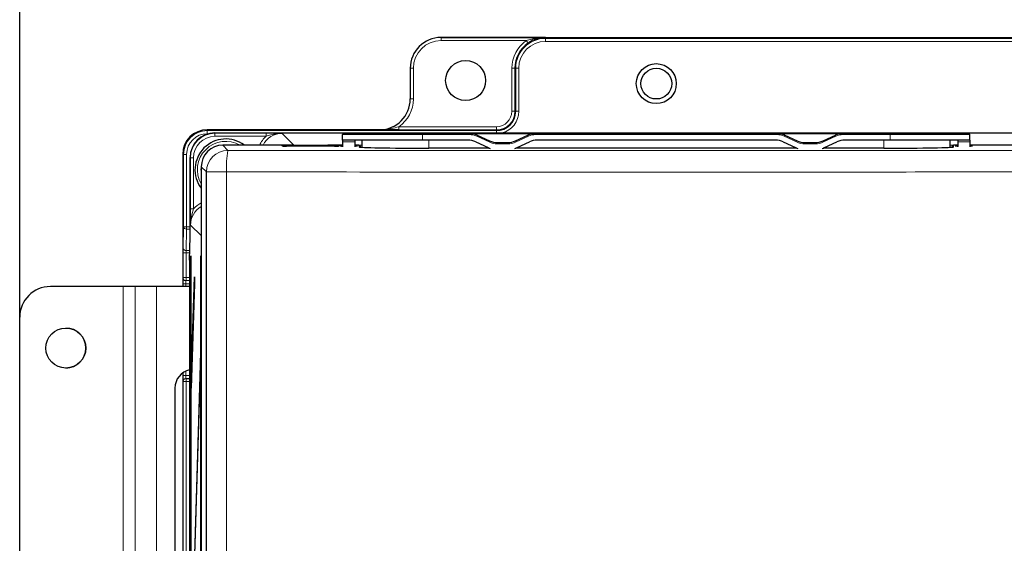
# Paper-space layout 'Blatt3' of a CAD drawing. Header units: millimetres. Extents: x 5 to 418, y 2 to 292.
# Tile 29 of 50: x 41 to 94, y 224 to 253. Entities that reach past the tile are written whole.
import ezdxf

# ---------------------------------------------------------------- set-up
doc = ezdxf.new("R2010")
doc.units = ezdxf.units.MM
doc.layers.add('SLD-0', color=7, linetype='Continuous')
doc.styles.add('SLDTEXTSTYLE0', font='TXT', dxfattribs={"width": 0.605})
doc.dimstyles.new('SLDDIMSTYLE0', dxfattribs={"dimtxt": 4.10931, "dimasz": 3.302, "dimexe": 0, "dimexo": 0.0625, "dimgap": 1.027327, "dimtad": 1, "dimlfac": 3, "dimrnd": 1e-09, "dimzin": 12, "dimdsep": 46, "dimtxsty": 'SLDTEXTSTYLE0', "dimsah": 1, "dimcen": 0.09, "dimadec": 0, "dimazin": 3, "dimtfac": 1, "dimtofl": 0, "dimtmove": 0, "dimatfit": 3, "dimfxl": 1, "dimfrac": 2, "dimtolj": 1, "dimtzin": 12, "dimarcsym": 0})

# ---------------------------------------------------------------- blocks, each defined once
blk = doc.blocks.new('_D_10')
at = {"layer": 'SLD-0', "color": 7}
for p, q in [((40.634, 236.615), (40.634, 268.022)), ((132.967, 236.615), (132.967, 268.022)), ((40.634, 267.022), (132.967, 267.022))]:
    blk.add_line(p, q, dxfattribs=at)
for points in [[(40.634, 267.022), (43.936, 266.514), (43.936, 267.53)], [(132.967, 267.022), (129.665, 267.53), (129.665, 266.514)]]:
    blk.add_solid(points, dxfattribs=at)
at = {"layer": 'SLD-0', "color": 7, "insert": (82.096, 272.479), "char_height": 4.2333, "attachment_point": 1, "style": 'SLDTEXTSTYLE0'}
blk.add_mtext('277', dxfattribs=at)

psp = doc.layouts.new('Blatt3')

# ---------------------------------------------------------------- linework, layer by layer
at = {"color": 7, "linetype": 'Continuous', "lineweight": 18}
for p, q in [((63.467, 251.7815), (63.467, 251.7816)), ((63.467, 251.7815), (63.467, 251.6149)), ((68.0896, 251.6149), (63.467, 251.6149)), ((68.0896, 251.6149), (68.1848, 251.4781)), ((69.1337, 251.7815), (69.1337, 251.735)), ((104.467, 251.7815), (69.1337, 251.7815)), ((69.1337, 251.5684), (69.1337, 251.735)), ((69.1337, 251.735), (104.467, 251.735)), ((104.467, 251.5684), (69.1337, 251.5684)), ((61.8004, 250.1149), (61.967, 250.1149)), ((61.8004, 250.1149), (61.8004, 250.1149)), ((61.967, 250.1149), (61.967, 248.4483)), ((67.3061, 250.1149), (67.4728, 250.1149)), ((67.3061, 247.7816), (67.3061, 250.1149)), ((67.4728, 250.1149), (67.4728, 247.7816)), ((67.4728, 250.1149), (67.5136, 250.1149)), ((67.5136, 247.7816), (67.5136, 250.1149)), ((67.6802, 250.1149), (67.5136, 250.1149)), ((67.6802, 250.1149), (67.6802, 247.7816)), ((61.8004, 248.4483), (61.967, 248.4483)), ((61.8004, 248.4483), (61.8004, 248.4483)), ((67.3061, 247.7816), (67.4728, 247.7816)), ((67.4728, 247.7816), (67.5136, 247.7816)), ((67.6802, 247.7816), (67.5136, 247.7816)), ((50.8003, 246.7815), (50.8003, 246.7816)), ((50.8003, 246.7815), (50.8003, 246.735)), ((50.8003, 246.5684), (50.8003, 246.735)), ((50.8003, 246.735), (66.467, 246.735)), ((50.8879, 246.5684), (50.8003, 246.5684)), ((51.2027, 246.606), (51.2177, 246.5912)), ((51.2177, 246.5912), (53.9881, 246.5912)), ((51.2177, 246.5912), (51.2177, 246.4245)), ((53.9881, 246.5912), (53.9881, 246.4245)), ((54.8633, 246.5853), (55.4859, 245.9512)), ((60.1337, 246.7815), (60.1337, 246.7816)), ((61.1795, 246.9425), (61.1795, 246.7758)), ((61.1795, 246.9425), (66.467, 246.9425)), ((66.467, 246.7758), (61.1795, 246.7758)), ((62.467, 246.5187), (62.467, 246.5854)), ((65.0043, 246.5187), (65.0043, 246.5854)), ((66.467, 246.9425), (66.467, 246.7758)), ((66.467, 246.7758), (66.467, 246.735)), ((66.467, 246.606), (66.467, 246.735)), ((68.5963, 246.5854), (68.5963, 246.5187)), ((81.671, 246.5854), (81.671, 246.5187)), ((85.263, 246.5854), (85.263, 246.5187)), ((87.8003, 246.5854), (87.8003, 246.5187)), ((53.9881, 246.4245), (51.2177, 246.4245)), ((62.467, 246.5187), (58.1337, 246.5187)), ((58.7987, 246.125), (58.1337, 246.125)), ((62.467, 246.2187), (62.467, 246.5187)), ((65.0043, 246.5187), (62.467, 246.5187)), ((62.8003, 245.7835), (62.8003, 246.2187)), ((65.3988, 246.4313), (65.427, 246.4917)), ((66.0692, 246.1187), (65.3988, 246.4313)), ((66.0974, 246.1791), (66.0692, 246.1187)), ((66.52, 246.0854), (66.52, 246.0187)), ((67.0807, 246.0187), (66.52, 246.0187)), ((67.0807, 246.0854), (67.0807, 246.0187)), ((67.5033, 246.1791), (67.5315, 246.1187)), ((68.2019, 246.4313), (67.5315, 246.1187)), ((68.1737, 246.4917), (68.2019, 246.4313)), ((81.671, 246.5187), (68.5963, 246.5187)), ((82.0936, 246.4917), (82.0654, 246.4313)), ((82.7359, 246.1187), (82.0654, 246.4313)), ((82.764, 246.1791), (82.7359, 246.1187)), ((83.1866, 246.0854), (83.1866, 246.0187)), ((83.7473, 246.0187), (83.1866, 246.0187)), ((83.7473, 246.0854), (83.7473, 246.0187)), ((84.17, 246.1791), (84.1981, 246.1187)), ((84.8685, 246.4313), (84.1981, 246.1187)), ((84.8404, 246.4917), (84.8685, 246.4313)), ((87.8003, 246.5187), (85.263, 246.5187)), ((87.467, 245.7835), (87.467, 246.2187)), ((87.8003, 246.2187), (87.8003, 246.5187)), ((92.1337, 246.5187), (87.8003, 246.5187)), ((91.4686, 246.125), (92.1337, 246.125)), ((51.6393, 245.9426), (51.9179, 245.664)), ((54.8337, 245.9024), (54.8337, 245.9268)), ((55.1003, 245.9315), (55.4198, 245.9315)), ((55.1003, 245.8977), (55.1003, 245.9315)), ((55.3952, 245.8994), (55.3749, 245.8994)), ((55.3935, 245.8977), (55.3952, 245.8994)), ((55.3952, 245.8994), (55.397, 245.8977)), ((55.4859, 245.9481), (55.4859, 245.9512)), ((55.4859, 245.9512), (58.1337, 245.9512)), ((55.5131, 245.9483), (55.5131, 245.8977)), ((57.2876, 245.9483), (57.2876, 245.8977)), ((57.3809, 245.9315), (57.7003, 245.9315)), ((57.4054, 245.8994), (57.4037, 245.8977)), ((57.4054, 245.8994), (57.4072, 245.8977)), ((57.4258, 245.8994), (57.4054, 245.8994)), ((57.7003, 245.8977), (57.7003, 245.9315)), ((57.9464, 245.9011), (57.967, 245.9024)), ((57.967, 245.9268), (57.967, 245.9024)), ((58.7957, 245.9512), (59.2003, 245.9512)), ((59.0226, 245.8494), (59.021, 245.9426)), ((91.067, 245.9512), (91.4717, 245.9512)), ((91.2464, 245.9426), (91.2448, 245.8494)), ((92.1337, 245.9512), (118.1147, 245.9512)), ((49.5136, 245.4483), (49.467, 245.4483)), ((49.467, 245.4483), (49.467, 245.4483)), ((49.5136, 241.526), (49.5136, 245.4483)), ((49.6802, 245.4483), (49.5136, 245.4483)), ((49.6802, 245.4483), (49.6802, 241.526)), ((49.8846, 245.258), (49.8696, 245.2729)), ((49.8846, 242.4874), (49.8846, 245.258)), ((49.8846, 245.258), (50.0512, 245.258)), ((50.0512, 245.258), (50.0512, 242.4874)), ((50.7514, 244.4975), (50.4728, 244.7761)), ((50.7514, 244.4975), (51.8411, 244.4975)), ((51.8411, 244.4975), (51.8411, 218.1283)), ((49.8846, 242.4874), (50.0512, 242.4874)), ((49.4895, 240.3672), (49.5136, 241.526)), ((49.6802, 241.526), (49.5136, 241.526)), ((49.6802, 241.3983), (49.6561, 240.2396)), ((49.6802, 241.3983), (49.6802, 241.526)), ((49.6802, 241.526), (49.8696, 241.526)), ((49.8696, 241.3983), (49.6802, 241.3983)), ((50.4728, 241.0459), (49.8904, 241.6123)), ((49.6561, 240.2396), (49.8539, 240.2396)), ((49.4874, 238.7683), (49.4874, 240.1119)), ((49.6541, 240.1119), (49.4874, 240.1119)), ((49.8511, 240.1119), (49.6541, 240.1119)), ((49.6541, 240.1119), (49.6541, 238.7683)), ((49.4729, 238.7686), (49.4874, 238.7683)), ((49.6541, 238.7683), (49.4874, 238.7683)), ((49.6511, 238.6017), (49.6541, 238.7683)), ((49.6541, 238.7683), (49.8426, 238.765)), ((46.2336, 189.9482), (46.2336, 238.2815)), ((46.9003, 189.9482), (46.9003, 238.2815)), ((46.9004, 189.9482), (46.9004, 238.2815)), ((48.0502, 189.9482), (48.0502, 238.2815)), ((49.4671, 238.2815), (49.4671, 238.4354)), ((49.6308, 238.4354), (49.4671, 238.4354)), ((49.8426, 238.4317), (49.6308, 238.4354)), ((49.6308, 238.4354), (49.6308, 238.2815)), ((40.6336, 236.6149), (40.6335, 236.6149)), ((49.4671, 233.4611), (49.4671, 233.597)), ((49.6308, 233.4611), (49.4671, 233.4611)), ((49.6308, 233.6916), (49.6308, 233.4611)), ((49.6308, 233.4611), (49.8426, 233.4648)), ((49.6541, 233.1282), (49.6511, 233.2948)), ((49.4874, 233.1282), (49.4729, 233.1279)), ((49.4874, 194.8517), (49.4874, 233.1282)), ((49.6541, 233.1282), (49.4874, 233.1282)), ((49.8426, 233.1315), (49.6541, 233.1282)), ((49.6541, 233.1282), (49.6541, 194.8517))]:
    psp.add_line(p, q, dxfattribs=at)
at = {"color": 7, "linetype": 'Continuous', "lineweight": 25}
for p, q in [((69.1337, 251.7815), (63.467, 251.7815)), ((63.467, 251.7815), (110.1337, 251.7815)), ((61.8004, 250.1149), (61.8004, 248.4483)), ((60.1337, 246.7815), (50.8003, 246.7815)), ((51.2027, 246.606), (122.398, 246.606)), ((58.2003, 246.5854), (62.467, 246.5854)), ((62.467, 246.5854), (65.0043, 246.5854)), ((65.0043, 246.5854), (68.5963, 246.5854)), ((68.5963, 246.5854), (81.671, 246.5854)), ((81.671, 246.5854), (85.263, 246.5854)), ((85.263, 246.5854), (87.8003, 246.5854)), ((87.8003, 246.5854), (92.067, 246.5854)), ((58.1337, 246.2187), (58.1337, 246.5187)), ((62.467, 246.2187), (58.1337, 246.2187)), ((58.1337, 246.2187), (58.1337, 246.125)), ((58.1337, 246.125), (58.1337, 245.8714)), ((58.7987, 246.125), (58.7943, 245.8714)), ((58.8003, 246.2187), (58.7987, 246.125)), ((59.2003, 245.8295), (59.2003, 246.2187)), ((64.9231, 246.2187), (62.467, 246.2187)), ((65.3457, 246.125), (66.0161, 245.8124)), ((65.427, 246.4917), (66.0974, 246.1791)), ((66.52, 246.0854), (67.0807, 246.0854)), ((67.5033, 246.1791), (68.1737, 246.4917)), ((67.5846, 245.8124), (68.255, 246.125)), ((81.5897, 246.2187), (68.6776, 246.2187)), ((82.0123, 246.125), (82.6827, 245.8124)), ((82.0936, 246.4917), (82.764, 246.1791)), ((83.1866, 246.0854), (83.7473, 246.0854)), ((84.17, 246.1791), (84.8404, 246.4917)), ((84.2513, 245.8124), (84.9217, 246.125)), ((87.8003, 246.2187), (85.3443, 246.2187)), ((92.1337, 246.2187), (87.8003, 246.2187)), ((91.067, 245.8295), (91.067, 246.2187)), ((91.467, 246.2187), (91.4686, 246.125)), ((91.4686, 246.125), (91.4731, 245.8714)), ((92.1337, 246.2187), (92.1337, 246.5187)), ((92.1337, 246.2187), (92.1337, 246.125)), ((92.1337, 246.125), (92.1337, 245.8714)), ((55.4495, 245.9426), (51.6393, 245.9426)), ((57.7003, 245.8977), (55.1003, 245.8977)), ((55.3749, 245.8994), (55.3731, 245.8977)), ((55.4927, 245.9483), (55.5131, 245.9483)), ((55.5131, 245.9483), (57.2876, 245.9483)), ((57.2876, 245.9483), (57.308, 245.9483)), ((58.1337, 245.9426), (57.3511, 245.9426)), ((57.4275, 245.8977), (57.4258, 245.8994)), ((59.021, 245.9426), (58.7955, 245.9426)), ((59.1209, 245.8443), (59.1211, 245.8345)), ((66.0846, 245.7835), (62.8003, 245.7835)), ((82.7513, 245.7835), (67.5161, 245.7835)), ((87.467, 245.7835), (84.1827, 245.7835)), ((91.1462, 245.8345), (91.1464, 245.8443)), ((91.4718, 245.9426), (91.2464, 245.9426)), ((110.6162, 245.9426), (92.1337, 245.9426)), ((49.467, 245.4483), (49.467, 238.2815)), ((49.8696, 240.9738), (49.8696, 245.2729)), ((50.4728, 244.7761), (50.4728, 145.454)), ((50.7514, 218.1633), (50.7514, 244.4975)), ((49.8426, 239.7151), (49.8696, 240.9738)), ((49.8426, 239.7151), (49.8426, 134.6149)), ((49.9014, 239.9483), (49.9014, 139.9483)), ((49.9093, 239.9483), (49.9014, 239.9483)), ((49.9093, 139.9483), (49.9093, 239.9483)), ((50.4657, 239.9483), (50.4578, 239.9483)), ((50.4578, 146.6149), (50.4578, 239.9483)), ((50.4657, 239.9483), (50.4657, 146.6149)), ((49.6511, 238.6017), (49.6367, 238.6019)), ((49.8426, 238.5983), (49.6511, 238.6017)), ((49.9291, 233.1569), (50.1046, 238.8053)), ((50.1046, 238.8053), (50.1085, 238.43)), ((46.2336, 238.2815), (42.3002, 238.2815)), ((42.3002, 238.2815), (42.3002, 238.2815)), ((46.9003, 238.2815), (46.2336, 238.2815)), ((46.9004, 238.2815), (46.9003, 238.2815)), ((48.0502, 238.2815), (46.9004, 238.2815)), ((49.8426, 238.2815), (48.0502, 238.2815)), ((50.1085, 238.43), (49.933, 232.7816)), ((40.6335, 191.6149), (40.6335, 236.6149)), ((40.6336, 191.6149), (40.6336, 236.6149)), ((50.4342, 234.4078), (49.9291, 218.1569)), ((50.4381, 234.0325), (50.4342, 234.4078)), ((49.933, 217.7816), (50.4381, 234.0325)), ((49.467, 233.597), (49.467, 194.6328)), ((49.6367, 233.2946), (49.6511, 233.2948)), ((49.6511, 233.2948), (49.8426, 233.2982)), ((49.0472, 232.7815), (49.0472, 195.4482)), ((49.933, 232.7816), (49.9291, 233.1569)), ((49.9442, 233.1415), (49.9291, 233.1569))]:
    psp.add_line(p, q, dxfattribs=at)
at = {"color": 7, "linetype": 'Continuous', "lineweight": 18, "flags": 128}
psp.add_lwpolyline([(52.0009, 245.9426), (51.9072, 245.9534), (51.5941, 245.9417)], dxfattribs=at)
at = {"color": 7, "linetype": 'Continuous', "lineweight": 25}
for centre, radius in [((64.8003, 249.4483), 1.0833), ((75.1337, 249.2816), 1.0833), ((75.1337, 249.2816), 0.8333), ((43.1336, 234.9482), 1.0833)]:
    psp.add_circle(centre, radius, dxfattribs=at)
for centre, radius, start, end in [((63.467, 250.1149), 1.6666, 90, 180), ((69.1337, 250.1149), 1.6609, 124.83891, 180), ((60.1337, 248.4483), 1.6667, 270, 0), ((66.467, 247.7816), 1.0466, 270, 0), ((50.8003, 245.4483), 1.3333, 90, 180), ((58.2003, 246.5187), 0.0667, 90, 180), ((65.0043, 245.5854), 1, 65, 90), ((68.5963, 245.5854), 1, 90, 115), ((81.671, 245.5854), 1, 65, 90), ((85.263, 245.5854), 1, 90, 115), ((92.067, 246.5187), 0.0667, 0, 90), ((51.8003, 244.6149), 1.6667, 52.80523, 217.20198), ((64.9231, 245.2187), 1, 65, 90), ((66.52, 247.0854), 1, 245, 270), ((67.0807, 247.0854), 1, 270, 295), ((68.6776, 245.2187), 1, 90, 115), ((81.5897, 245.2187), 1, 65, 90), ((83.1866, 247.0854), 1, 245, 270), ((83.7473, 247.0854), 1, 270, 295), ((85.3443, 245.2187), 1, 90, 115), ((55.4927, 245.7816), 0.1666, 90.00075, 135.00542), ((57.308, 245.7816), 0.1666, 44.99458, 89.99925), ((66.4387, 246.7187), 1, 245, 252.48159), ((67.162, 246.7187), 1, 287.51841, 295), ((83.1054, 246.7187), 1, 245, 252.48159), ((83.8286, 246.7187), 1, 287.51841, 295), ((42.3002, 236.6149), 1.6667, 90, 179.98792), ((42.3002, 236.6149), 1.6667, 90, 179.98792), ((43.1335, 234.9482), 1.0833, 270, 90), ((50.0462, 232.7828), 0.999, 101.75612, 180.07476)]:
    psp.add_arc(centre, radius, start, end, dxfattribs=at)
at = {"color": 7, "linetype": 'Continuous', "lineweight": 18}
for centre, radius, start, end in [((63.467, 250.1149), 1.5, 90, 180), ((69.1337, 250.1149), 1.8275, 124.83891, 180), ((69.1337, 250.1149), 1.6201, 90, 180), ((69.1337, 250.1149), 1.4534, 90, 180), ((60.1337, 248.4483), 1.8334, 304.78182, 0), ((66.467, 247.7816), 1.0058, 270, 0), ((66.467, 247.7816), 0.8391, 270, 0), ((66.467, 247.7816), 1.2132, 284.31758, 0), ((50.8003, 245.4483), 1.2867, 90, 180), ((50.8003, 245.4483), 1.1201, 90, 180), ((51.8003, 244.6149), 1.5367, 59.76363, 210.24577), ((65.0043, 245.5854), 0.9333, 65, 90), ((66.52, 247.0854), 1.0667, 245, 270), ((67.0807, 247.0854), 1.0667, 270, 295), ((68.5963, 245.5854), 0.9333, 90, 115), ((81.671, 245.5854), 0.9333, 65, 90), ((83.1866, 247.0854), 1.0667, 245, 270), ((83.7473, 247.0854), 1.0667, 270, 295), ((85.263, 245.5854), 0.9333, 90, 115), ((51.9183, 244.4971), 1.1669, 90.02044, 179.97956), ((56.5096, 244.7757), 4.6769, 169.05178, 183.41081), ((54.8337, 245.7601), 0.1667, 56.3311, 90.00033), ((55.5131, 245.7816), 0.1666, 90.00075, 135.00542), ((57.2876, 245.7816), 0.1666, 44.99458, 89.99925), ((57.967, 245.7601), 0.1667, 89.99967, 123.6689), ((59.0226, 245.7494), 0.1, 64.21382, 90.00054), ((91.2448, 245.7494), 0.1, 89.99946, 115.78618), ((51.8003, 244.6149), 1.3427, 171.11782, 188.62603), ((49.6648, 241.5507), 0.1532, 189.29481, 275.78932), ((49.6407, 240.392), 0.1532, 189.29481, 275.78932), ((49.6396, 238.7686), 0.1667, 179.99538, 268.99574), ((49.6541, 238.7683), 0.1667, 179.99538, 268.99574), ((49.6396, 233.1279), 0.1667, 91.00426, 180.00462), ((49.6541, 233.1282), 0.1667, 91.00426, 180.00462)]:
    psp.add_arc(centre, radius, start, end, dxfattribs=at)
at = {"color": 7, "linetype": 'Continuous', "lineweight": 25}
for centre, major_axis, ratio, start_param, end_param in [((51.2031, 245.2725), (-0.9476, 0.9386), 0.999681, 5.493162, 7.0636393), ((51.6397, 244.7757), (-0.8252, 0.8252), 0.9996955, 5.4979394, 7.0684312), ((55.1003, 245.9268), (0.2667, 0), 0.0174551, 1.5707963, 3.1415927), ((55.1003, 245.9024), (0.2667, 0), 0.0174551, 3.8859881, 4.712389), ((57.7003, 245.9268), (0.2667, 0), 0.0174551, 0, 1.5707963), ((57.7003, 245.9024), (0.2667, 0), 0.0174551, 4.712389, 5.6328724), ((59.021, 245.8425), (-0.0017, 0.1), 0.9998476, 4.712389, 6.2657347), ((62.8003, 245.8495), (3.7778, 0), 0.0174551, 3.1418973, 4.712389), ((87.467, 245.8495), (3.7778, 0), 0.0174551, 4.712389, 6.2828806), ((91.2464, 245.8425), (-0.0017, -0.1), 0.9998476, 3.1590433, 4.712389), ((49.4729, 238.4352), (0, 0.3334), 0.0174604, 6.2828803, 7.8533721), ((49.4729, 233.4613), (0, 0.3334), 0.0174604, 1.5714059, 2.1151193)]:
    psp.add_ellipse(centre, major_axis=major_axis, ratio=ratio, start_param=start_param, end_param=end_param, dxfattribs=at)
at = {"color": 7, "linetype": 'Continuous', "lineweight": 18}
for centre, major_axis, ratio, start_param, end_param in [((51.2181, 245.2577), (0.9475, -0.9385), 0.9997608, 2.3515693, 3.9220467), ((54.8637, 245.4184), (-0.8177, 0.8328), 0.9996012, 5.5071014, 6.6121208), ((51.2181, 245.2577), (-0.8292, 0.8213), 0.999681, 5.493162, 7.0636393), ((54.8637, 245.4184), (-0.9344, 0.9517), 0.9996898, 6.2230915, 6.6739735), ((55.1003, 245.9024), (0.2667, 0), 0.0174551, 3.1415927, 3.8859881), ((55.4862, 244.7844), (-0.8175, 0.8327), 0.9997784, 5.5071014, 5.6285572), ((57.7003, 245.9024), (0.2667, 0), 0.0174551, 5.6328724, 6.2831853), ((58.467, 245.8873), (0.4784, 0), 0.0174551, 2.3416449, 3.5937106), ((58.467, 245.8873), (0.4784, 0), 0.0174551, 5.4662087, 7.0995526), ((91.8003, 245.8873), (0.4784, 0), 0.0174551, 2.3252254, 3.5937106), ((91.8003, 245.8873), (0.4784, 0), 0.0174551, 5.4832376, 7.0831331), ((51.0574, 241.6118), (0.9562, -0.9299), 0.9996867, 2.7958404, 3.1969666), ((51.0574, 241.6118), (0.8367, -0.8137), 0.9995973, 2.8667247, 3.9128916), ((49.4932, 240.1119), (0, 0.3333), 0.0174551, 0.6981317, 1.5707963), ((49.6599, 240.1119), (0, 0.1667), 0.0349101, 0.6981317, 1.5707963), ((49.6396, 238.4352), (-0.0029, 0.1667), 0.0523172, 6.2813533, 7.8518451), ((49.4729, 233.4613), (0, 0.3334), 0.0174604, 2.1151193, 3.1418976), ((49.6396, 233.4613), (0.0029, 0.1667), 0.0523172, 1.5729329, 3.1434246)]:
    psp.add_ellipse(centre, major_axis=major_axis, ratio=ratio, start_param=start_param, end_param=end_param, dxfattribs=at)
for points, knots in [([(68.0896, 251.6149), (68.1375, 251.6306), (68.2336, 251.6622), (68.3737, 251.6974), (68.5084, 251.7252), (68.6808, 251.7534), (68.8877, 251.7751), (69.0534, 251.7812), (69.132, 251.7815), (69.1337, 251.7815)], [0, 0, 0, 0, 0.1404051, 0.2818919, 0.4047336, 0.5278668, 0.775704, 0.9953892, 1, 1, 1, 1]), ([(53.9881, 246.5912), (54.0887, 246.591), (54.2967, 246.5906), (54.5606, 246.5884), (54.7466, 246.5865), (54.8389, 246.5856), (54.8622, 246.5854), (54.8633, 246.5853)], [0, 0, 0, 0, 0.3198626, 0.6612764, 0.9144609, 0.9961301, 1, 1, 1, 1]), ([(54.8633, 246.5853), (54.862, 246.5854), (54.8576, 246.5854), (54.8305, 246.5854), (54.7252, 246.5834), (54.5214, 246.5642), (54.2576, 246.5075), (54.0728, 246.4506), (53.9881, 246.4245)], [0, 0, 0, 0, 0.0043661, 0.0147783, 0.0922666, 0.3619382, 0.7073392, 1, 1, 1, 1]), ([(60.1337, 246.7815), (60.1352, 246.7815), (60.3471, 246.7809), (60.6982, 246.8164), (61.0428, 246.9066), (61.1795, 246.9425)], [0, 0, 0, 0, 0.0044087, 0.6048107, 1, 1, 1, 1]), ([(51.9179, 245.664), (55.7559, 245.6602), (62.1742, 245.6539), (71.1873, 245.6511), (78.9411, 245.6516), (86.6946, 245.6551), (91.8564, 245.6601), (94.438, 245.6626)], [0, 0, 0, 0, 0.271012, 0.4532093, 0.6355056, 0.8177031, 1, 1, 1, 1]), ([(94.5105, 244.4961), (91.9213, 244.4936), (86.7413, 244.4886), (78.962, 244.4851), (71.1796, 244.4846), (62.1348, 244.4874), (55.6926, 244.4937), (51.8411, 244.4975)], [0, 0, 0, 0, 0.182198, 0.3644956, 0.5466918, 0.7289869, 1, 1, 1, 1]), ([(49.8904, 241.6123), (49.8904, 241.6133), (49.8902, 241.6366), (49.8892, 241.7289), (49.8874, 241.9148), (49.8852, 242.1787), (49.8848, 242.3867), (49.8846, 242.4874)], [0, 0, 0, 0, 0.0038702, 0.0854989, 0.3386059, 0.6800747, 1, 1, 1, 1]), ([(50.0512, 242.4874), (50.0251, 242.4026), (49.9682, 242.2178), (49.9116, 241.954), (49.8924, 241.7503), (49.8904, 241.645), (49.8904, 241.6179), (49.8904, 241.6135), (49.8904, 241.6123)], [0, 0, 0, 0, 0.2927255, 0.6381872, 0.907777, 0.9852304, 0.9956336, 1, 1, 1, 1])]:
    psp.add_open_spline(points, degree=3, knots=knots, dxfattribs=at)
at = {"color": 7, "linetype": 'Continuous', "lineweight": 25}
for points, knots in [([(69.1337, 251.7815), (69.1322, 251.7815), (69.0607, 251.7809), (68.9108, 251.7699), (68.6833, 251.7215), (68.4346, 251.6331), (68.272, 251.5322), (68.1848, 251.4781)], [0, 0, 0, 0, 0.00441044, 0.22168116, 0.46418223, 0.71250232, 1, 1, 1, 1]), ([(61.1795, 246.7758), (61.0273, 246.7762), (60.6621, 246.777), (60.3295, 246.7799), (60.135, 246.7815), (60.1337, 246.7815)], [0, 0, 0, 0, 0.41501718, 0.99594335, 1, 1, 1, 1]), ([(54.9106, 245.8993), (54.8971, 245.8995), (54.8725, 245.8999), (54.8559, 245.9007), (54.8544, 245.9008), (54.8538, 245.9008)], [0, 0, 0, 0, 0.4370995, 0.7974076, 1, 1, 1, 1]), ([(57.9474, 245.9009), (57.947, 245.9008), (57.9459, 245.9008), (57.9344, 245.9002), (57.9171, 245.8998), (57.9077, 245.8996)], [0, 0, 0, 0, 0.1822182, 0.5489228, 1, 1, 1, 1]), ([(58.1682, 245.8809), (58.1397, 245.8813), (58.0711, 245.8823), (58.0181, 245.8843), (58.009, 245.8851), (58.0059, 245.8853)], [0, 0, 0, 0, 0.3197288, 0.7691282, 1, 1, 1, 1]), ([(58.9281, 245.8853), (58.9278, 245.8853), (58.9268, 245.8852), (58.9052, 245.8838), (58.8633, 245.8824), (58.8074, 245.8816), (58.7849, 245.8812)], [0, 0, 0, 0, 0.08752178, 0.31388504, 0.72441905, 1, 1, 1, 1]), ([(91.4867, 245.8812), (91.4636, 245.8815), (91.4006, 245.8824), (91.3516, 245.8843), (91.3424, 245.8851), (91.3393, 245.8853)], [0, 0, 0, 0, 0.2771532, 0.75467878, 1, 1, 1, 1]), ([(92.2614, 245.8853), (92.2611, 245.8853), (92.2601, 245.8852), (92.2386, 245.8838), (92.1925, 245.8823), (92.1304, 245.8814), (92.102, 245.881)], [0, 0, 0, 0, 0.0817451, 0.2931677, 0.6766052, 1, 1, 1, 1])]:
    psp.add_open_spline(points, degree=3, knots=knots, dxfattribs=at)

# ---------------------------------------------------------------- dimensions: what is measured, and where the dimension line sits
at = {"layer": 'SLD-0', "color": 7}
dim = psp.add_linear_dim(base=(132.9668, 267.0221), p1=(40.6336, 236.6149), p2=(132.9668, 236.6149), dimstyle='SLDDIMSTYLE0', dxfattribs=at)
dim.commit()
dim.dimension.update_dxf_attribs({"geometry": '_D_10', "text_midpoint": (86.8002, 267.0221), "dimtype": 160})

doc.saveas('drawing.dxf')
